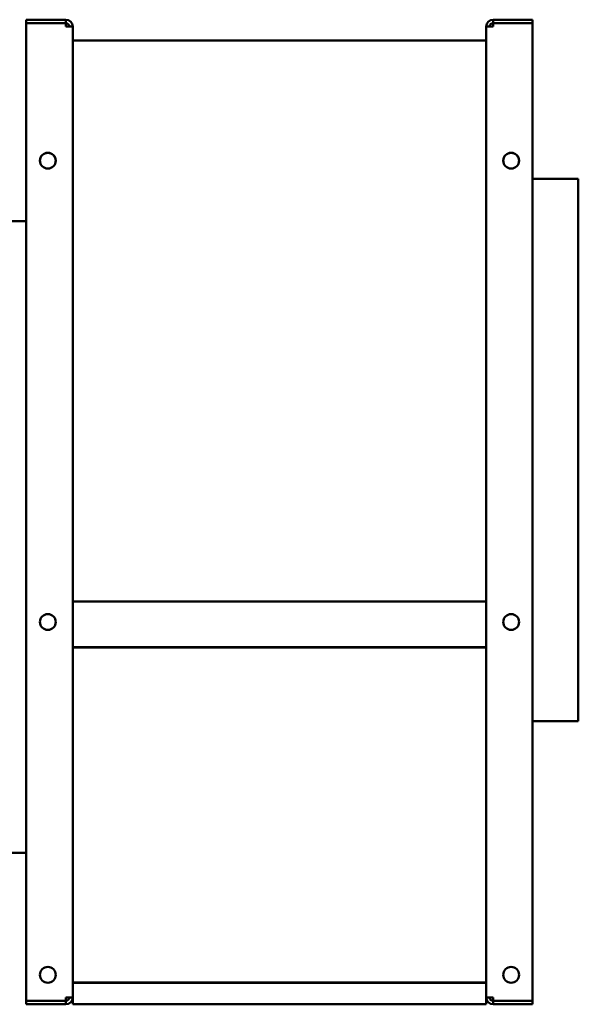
# Model space of a CAD drawing. Header units: millimetres. Extents: x 1001 to 1624, y 641 to 1215.
# Tile 3 of 3: x 1299 to 1624, y 643 to 1215. Entities that reach past the tile are written whole.
import ezdxf

# ---------------------------------------------------------------- set-up
doc = ezdxf.new("R2010")
doc.units = ezdxf.units.MM
doc.header["$LTSCALE"] = 6.25
doc.layers.add('Widoczne (ISO)', color=7, linetype='Continuous', lineweight=50)

msp = doc.modelspace()

# ---------------------------------------------------------------- linework, layer by layer
at = {"layer": 'Widoczne (ISO)'}
for p, q in [((1303.05, 1215.13), (1326.05, 1215.13)), ((1303.05, 1213.13), (1303.05, 1215.13)), ((1326.05, 1213.13), (1303.05, 1213.13)), ((1303.05, 1213.03), (1326.05, 1213.03)), ((1303.05, 645.23), (1303.05, 1213.03)), ((1326.05, 1215.13), (1326.05, 1213.13)), ((1326.05, 1213.03), (1326.05, 1211.13)), ((1574.05, 1215.13), (1597.05, 1215.13)), ((1574.05, 1213.13), (1574.05, 1215.13)), ((1597.05, 1213.13), (1574.05, 1213.13)), ((1574.05, 1211.13), (1574.05, 1213.03)), ((1574.05, 1213.03), (1597.05, 1213.03)), ((1597.05, 1215.13), (1597.05, 1213.13)), ((1597.05, 1213.03), (1597.05, 645.23)), ((1326.05, 1211.13), (1330.05, 1211.13)), ((1330.05, 1211.13), (1330.05, 877.13)), ((1570.05, 877.13), (1570.05, 1211.13)), ((1574.05, 1211.13), (1570.05, 1211.13)), ((1330.05, 1203.13), (1570.05, 1203.13)), ((1623.55, 1122.63), (1597.05, 1122.63)), ((1623.55, 1122.63), (1623.55, 807.63)), ((1269.45, 1098.13), (1303.05, 1098.13)), ((1330.05, 877.13), (1330.05, 853.63)), ((1330.05, 877.13), (1570.05, 877.13)), ((1570.05, 853.63), (1570.05, 877.13)), ((1330.05, 850.63), (1330.05, 853.63)), ((1570.05, 853.63), (1570.05, 850.63)), ((1330.05, 850.63), (1570.05, 850.63)), ((1330.05, 850.63), (1330.05, 850.38)), ((1330.05, 850.38), (1570.05, 850.38)), ((1330.05, 850.38), (1330.05, 655.88)), ((1570.05, 850.38), (1570.05, 850.63)), ((1570.05, 655.88), (1570.05, 850.38)), ((1623.55, 807.63), (1597.05, 807.63)), ((1303.05, 731.13), (1269.45, 731.13)), ((1330.05, 655.88), (1330.05, 655.63)), ((1330.05, 655.88), (1570.05, 655.88)), ((1330.05, 655.63), (1570.05, 655.63)), ((1330.05, 652.63), (1330.05, 655.63)), ((1330.05, 652.63), (1330.05, 643.13)), ((1570.05, 655.63), (1570.05, 655.88)), ((1570.05, 652.63), (1570.05, 655.63)), ((1570.05, 643.13), (1570.05, 652.63)), ((1326.05, 645.23), (1326.05, 647.13)), ((1330.05, 647.13), (1326.05, 647.13)), ((1574.05, 647.13), (1570.05, 647.13)), ((1574.05, 647.13), (1574.05, 645.23)), ((1303.05, 645.23), (1326.05, 645.23)), ((1326.05, 645.13), (1303.05, 645.13)), ((1303.05, 645.13), (1303.05, 643.13)), ((1303.05, 643.13), (1326.05, 643.13)), ((1326.05, 645.13), (1326.05, 643.13)), ((1570.05, 643.13), (1330.05, 643.13)), ((1574.05, 645.23), (1597.05, 645.23)), ((1574.05, 645.13), (1574.05, 643.13)), ((1574.05, 645.13), (1597.05, 645.13)), ((1574.05, 643.13), (1597.05, 643.13)), ((1597.05, 645.13), (1597.05, 643.13))]:
    msp.add_line(p, q, dxfattribs=at)
for centre in [(1315.55, 1133.23), (1584.55, 1133.23), (1315.55, 865.23), (1584.55, 865.23), (1315.55, 660.23), (1584.55, 660.23)]:
    msp.add_circle(centre, 4.6, dxfattribs=at)
for centre, radius, start, end in [((1326.05, 1211.13), 4, 0, 90), ((1326.05, 1211.13), 2, 0, 90), ((1574.05, 1211.13), 4, 90, 180), ((1574.05, 1211.13), 2, 90, 180), ((1315.55, 1133.13), 4.6, 0.6228, 179.3772), ((1584.55, 1133.13), 4.6, 0.6228, 179.3772), ((1326.05, 647.13), 4, 270, 0), ((1326.05, 647.13), 2, 270, 0), ((1574.05, 647.13), 4, 180, 270), ((1574.05, 647.13), 2, 180, 270)]:
    msp.add_arc(centre, radius, start, end, dxfattribs=at)

doc.saveas('drawing.dxf')
